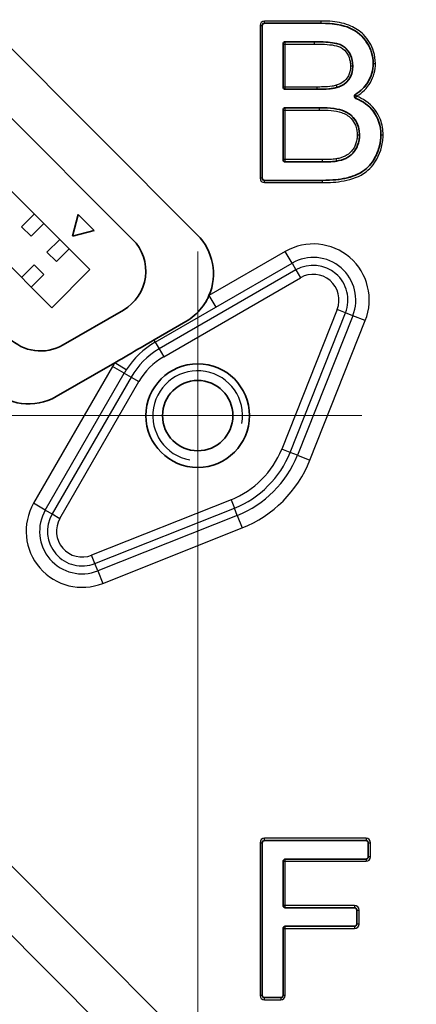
# Model space of a CAD drawing. Header units: millimetres. Extents: x 0 to 420, y 0 to 297.
# Tile 8 of 33: x 161.5 to 170.34, y 133.18 to 155.1. Entities that reach past the tile are written whole.
import ezdxf

# ---------------------------------------------------------------- set-up
doc = ezdxf.new("R2010")
doc.units = ezdxf.units.MM
for name, color, linetype, lineweight in [('Bemaßung (ISO)', 7, 'Continuous', 18), ('Mittelpunktmarkierung (ISO)', 7, 'Continuous', 18), ('Sichtbar (ISO)', 7, 'Continuous', 35), ('Sichtbar schmal (ISO)', 7, 'Continuous', 25)]:
    doc.layers.add(name, color=color, linetype=linetype, lineweight=lineweight)
doc.styles.add('Notiztext (DIN)', font='isocpeur.ttf')
doc.dimstyles.new('Standard (DIN)', dxfattribs={"dimtxt": 3.5, "dimasz": 2.5, "dimexe": 1, "dimexo": 0, "dimgap": 0.7, "dimtad": 1, "dimtoh": 1, "dimrnd": 1e-08, "dimtxsty": 'Notiztext (DIN)', "dimcen": 0.09, "dimdle": 10, "dimclrd": 256, "dimclre": 256, "dimclrt": 256, "dimazin": 2, "dimtfac": 0.514286, "dimtdec": 4, "dimtmove": 0, "dimatfit": 3, "dimfxl": 1, "dimtolj": 1, "dimlwd": -1, "dimlwe": -1, "dimarcsym": 0})

# ---------------------------------------------------------------- blocks, each defined once
blk = doc.blocks.new('*D30')
at = {"layer": 'Bemaßung (ISO)', "transparency": 16777216}
for p, q in [((165.464, 146.285), (104.447, 146.285)), ((105.447, 123.173), (105.447, 143.785)), ((146.735, 120.673), (104.447, 120.673))]:
    blk.add_line(p, q, dxfattribs=at)
for points in [[(105.031, 143.785), (105.864, 143.785), (105.447, 146.285)], [(105.031, 123.173), (105.864, 123.173), (105.447, 120.673)]]:
    blk.add_solid(points, dxfattribs=at)
at = {"layer": 'Defpoints', "color": 0, "transparency": 16777216}
for p in [(105.447, 146.285), (165.464, 146.285), (146.735, 120.673)]:
    blk.add_point(p, dxfattribs=at)
at = {"layer": 'Bemaßung (ISO)', "transparency": 16777216, "insert": (100.547, 128.657), "char_height": 3.5, "attachment_point": 1, "rotation": 90, "style": 'Notiztext (DIN)'}
blk.add_mtext('\\A1;25,61', dxfattribs=at)
blk = doc.blocks.new('*D33')
at = {"layer": 'Bemaßung (ISO)', "transparency": 16777216}
for p, q in [((183.576, 172.373), (80.447, 172.373)), ((81.447, 123.173), (81.447, 169.873)), ((146.735, 120.673), (80.447, 120.673))]:
    blk.add_line(p, q, dxfattribs=at)
for points in [[(81.031, 169.873), (81.864, 169.873), (81.447, 172.373)], [(81.031, 123.173), (81.864, 123.173), (81.447, 120.673)]]:
    blk.add_solid(points, dxfattribs=at)
at = {"layer": 'Defpoints', "color": 0, "transparency": 16777216}
for p in [(81.447, 172.373), (183.576, 172.373), (146.735, 120.673)]:
    blk.add_point(p, dxfattribs=at)
at = {"layer": 'Bemaßung (ISO)', "transparency": 16777216, "insert": (76.547, 142.926), "char_height": 3.5, "attachment_point": 1, "rotation": 90, "style": 'Notiztext (DIN)'}
blk.add_mtext('\\A1;51,7', dxfattribs=at)
blk = doc.blocks.new('*D36')
at = {"layer": 'Bemaßung (ISO)', "transparency": 16777216}
for p, q in [((165.464, 146.285), (165.464, 93.373)), ((144.376, 123.033), (144.376, 93.373)), ((146.876, 94.373), (162.964, 94.373))]:
    blk.add_line(p, q, dxfattribs=at)
for points in [[(146.876, 94.79), (146.876, 93.957), (144.376, 94.373)], [(162.964, 94.79), (162.964, 93.957), (165.464, 94.373)]]:
    blk.add_solid(points, dxfattribs=at)
at = {"layer": 'Defpoints', "color": 0, "transparency": 16777216}
for p in [(165.464, 146.285), (144.376, 123.033), (165.464, 94.373)]:
    blk.add_point(p, dxfattribs=at)
at = {"layer": 'Bemaßung (ISO)', "transparency": 16777216, "insert": (150.107, 99.273), "char_height": 3.5, "attachment_point": 1, "style": 'Notiztext (DIN)'}
blk.add_mtext('\\A1;21,09', dxfattribs=at)
blk = doc.blocks.new('*D38')
at = {"layer": 'Bemaßung (ISO)', "transparency": 16777216}
for p, q in [((183.576, 172.373), (183.576, 77.373)), ((144.376, 123.033), (144.376, 77.373)), ((146.876, 78.373), (181.076, 78.373))]:
    blk.add_line(p, q, dxfattribs=at)
for points in [[(146.876, 78.79), (146.876, 77.957), (144.376, 78.373)], [(181.076, 78.79), (181.076, 77.957), (183.576, 78.373)]]:
    blk.add_solid(points, dxfattribs=at)
at = {"layer": 'Defpoints', "color": 0, "transparency": 16777216}
for p in [(183.576, 172.373), (144.376, 123.033), (183.576, 78.373)]:
    blk.add_point(p, dxfattribs=at)
at = {"layer": 'Bemaßung (ISO)', "transparency": 16777216, "insert": (160.038, 83.273), "char_height": 3.5, "attachment_point": 1, "style": 'Notiztext (DIN)'}
blk.add_mtext('\\A1;39,2', dxfattribs=at)

msp = doc.modelspace()

# ---------------------------------------------------------------- linework, layer by layer
at = {"layer": 'Mittelpunktmarkierung (ISO)', "linetype": 'Continuous'}
for p, q in [((165.4639, 149.9394), (165.4639, 142.6307)), ((169.1183, 146.285), (161.8095, 146.285))]:
    msp.add_line(p, q, dxfattribs=at)
at = {"layer": 'Sichtbar (ISO)'}
for p, q in [((155.914, 159.8513), (165.4537, 150.3115)), ((155.8119, 158.4119), (164.0143, 150.2095)), ((155.1401, 157.4573), (163.0597, 149.5377)), ((162.2112, 148.6892), (154.2916, 156.6088)), ((168.2143, 155.0219), (166.9532, 155.0219)), ((166.9032, 154.972), (166.9032, 151.5746)), ((168.065, 154.6111), (167.4147, 154.6111)), ((167.3647, 154.5611), (167.3647, 153.6021)), ((167.4147, 153.5521), (168.121, 153.5521)), ((167.3647, 153.0912), (167.3647, 151.9854)), ((168.1743, 153.1412), (167.4147, 153.1412)), ((167.4147, 151.9354), (168.2384, 151.9354)), ((166.9532, 151.5246), (168.2357, 151.5246)), ((161.8223, 150.7752), (161.5395, 150.4923)), ((162.6708, 150.2802), (162.8002, 150.7631)), ((162.8002, 150.7631), (163.1538, 150.4096)), ((161.5395, 150.4923), (161.7516, 150.2802)), ((162.0344, 150.563), (161.7516, 150.2802)), ((162.388, 150.2095), (162.1051, 149.9266)), ((163.1538, 150.4096), (162.6708, 150.2802)), ((162.6001, 149.9973), (162.3173, 149.7145)), ((162.1051, 149.9266), (162.3173, 149.7145)), ((161.5395, 149.3609), (161.8223, 149.6438)), ((162.0344, 149.4317), (161.8223, 149.6438)), ((162.0344, 149.4317), (161.7516, 149.1488)), ((163.0597, 149.5377), (162.2112, 148.6892)), ((163.8072, 148.6363), (162.4624, 147.8599)), ((164.4904, 147.9712), (165.1974, 148.3794)), ((163.6189, 147.4643), (162.312, 146.7098)), ((155.914, 141.6513), (165.4537, 132.1115)), ((155.8119, 140.2119), (164.0143, 132.0095)), ((169.2142, 136.8219), (166.9532, 136.8219)), ((166.9032, 136.772), (166.9032, 133.3746)), ((169.2642, 136.4611), (169.2642, 136.772)), ((167.4148, 136.4111), (169.2142, 136.4111)), ((167.3648, 135.3754), (167.3648, 136.3611)), ((168.9581, 135.3254), (167.4148, 135.3254)), ((169.0081, 134.9645), (169.0081, 135.2754)), ((167.3648, 133.3746), (167.3648, 134.8645)), ((167.4148, 134.9145), (168.9581, 134.9145)), ((166.9532, 133.3246), (167.3148, 133.3246))]:
    msp.add_line(p, q, dxfattribs=at)
for radius in [1.1544, 0.7835]:
    msp.add_circle((165.4639, 146.285), radius, dxfattribs=at)
for centre, radius, start, end in [((163.3072, 149.5024), 1, 300, 45), ((164.584, 149.4418), 1.23, 336.86313, 45), ((161.9624, 148.7259), 1, 225, 300), ((161.697, 147.775), 1.23, 225, 300)]:
    msp.add_arc(centre, radius, start, end, dxfattribs=at)
for centre, major_axis in [((166.9532, 154.9719), (-0.0354, 0.0354)), ((167.4147, 154.5611), (-0.0354, 0.0354)), ((167.4147, 153.6021), (-0.0354, -0.0354)), ((167.4147, 153.0912), (-0.0354, 0.0354)), ((167.4147, 151.9854), (-0.0354, -0.0354)), ((166.9532, 151.5746), (-0.0354, -0.0354)), ((166.9532, 136.7719), (-0.0354, 0.0354)), ((169.2142, 136.7719), (0.0354, 0.0354)), ((167.4148, 136.3611), (-0.0354, 0.0354)), ((169.2142, 136.4611), (0.0354, -0.0354)), ((167.4148, 135.3754), (-0.0354, -0.0354)), ((168.9581, 135.2754), (0.0354, 0.0354)), ((167.4148, 134.8645), (-0.0354, 0.0354)), ((168.9581, 134.9645), (0.0354, -0.0354)), ((166.9532, 133.3746), (-0.0354, -0.0354)), ((167.3148, 133.3746), (0.0354, -0.0354))]:
    msp.add_ellipse(centre, major_axis=major_axis, ratio=0.9999239, start_param=5.4978252, end_param=7.0685454, dxfattribs=at)
for points, knots in [([(169.3735, 154.1269), (169.3735, 154.2885), (169.3278, 154.4425), (169.2363, 154.5891), (169.1448, 154.7356), (169.0184, 154.8443), (168.8567, 154.9154), (168.6951, 154.9864), (168.481, 155.0219), (168.2143, 155.0219)], [-3, -3, -3, -3, -2, -2, -2, -1, -1, -1, 0, 0, 0, 0]), ([(168.9199, 154.0736), (168.9199, 154.2473), (168.8108, 154.4791), (168.5463, 154.5926), (168.2531, 154.6111), (168.065, 154.6111)], [0, 0, 0, 0, 1.5, 2.25, 3, 3, 3, 3]), ([(168.9776, 153.4386), (169.0961, 153.5119), (169.1877, 153.6011), (169.2523, 153.7061), (169.3331, 153.8375), (169.3735, 153.9778), (169.3735, 154.1269)], [-1.7996985, -1.7996985, -1.7996985, -1.7996985, -1, -1, -1, 0, 0, 0, 0]), ([(168.9857, 153.3495), (168.9796, 153.3518), (168.9741, 153.3553), (168.9646, 153.3643), (168.9609, 153.3697), (168.9555, 153.3816), (168.9541, 153.388), (168.9537, 153.401), (168.9547, 153.4075), (168.959, 153.4187), (168.9617, 153.4235), (168.9687, 153.432), (168.9729, 153.4357), (168.9776, 153.4386)], [0, 0, 0, 0, 0.001953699, 0.001953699, 0.003906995, 0.003906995, 0.005859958, 0.005859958, 0.00781285, 0.00781285, 0.009463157, 0.009463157, 0.011113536, 0.011113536, 0.011113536, 0.011113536]), ([(169.5442, 152.537), (169.5442, 152.7413), (169.4874, 152.9179), (169.3738, 153.0671), (169.279, 153.1914), (169.1497, 153.2856), (168.9857, 153.3495)], [-2, -2, -2, -2, -1, -1, -1, -0.1661049, -0.1661049, -0.1661049, -0.1661049]), ([(169.0693, 152.5396), (169.0693, 152.7835), (168.9394, 152.9795), (168.6026, 153.1185), (168.4245, 153.1412), (168.1743, 153.1412)], [0, 0, 0, 0, 1.875, 1.875, 3, 3, 3, 3]), ([(168.2357, 151.5246), (168.4597, 151.5246), (168.6486, 151.5441), (168.8023, 151.5832), (168.956, 151.6223), (169.0834, 151.68), (169.1846, 151.7564), (169.2858, 151.8327), (169.371, 151.941), (169.4403, 152.0814), (169.5096, 152.2217), (169.5442, 152.3735), (169.5442, 152.537)], [-4, -4, -4, -4, -3, -3, -3, -2, -2, -2, -1, -1, -1, 0, 0, 0, 0]), ([(165.7151, 148.9585), (165.7033, 148.931), (165.6905, 148.9038), (165.6411, 148.8088), (165.5988, 148.7436), (165.4538, 148.5613), (165.3333, 148.4578), (165.1974, 148.3794)], [0.455640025, 0.455640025, 0.455640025, 0.455640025, 0.464823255, 0.464823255, 0.488357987, 0.488357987, 0.535427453, 0.535427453, 0.535427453, 0.535427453]), ([(164.4904, 147.9712), (164.3093, 147.8667), (164.0985, 147.7432), (163.8267, 147.5848), (163.7138, 147.5191), (163.6189, 147.4643)], [0.318411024, 0.318411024, 0.318411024, 0.318411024, 0.38114613, 0.38114613, 0.414024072, 0.414024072, 0.414024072, 0.414024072])]:
    msp.add_open_spline(points, degree=3, knots=knots, dxfattribs=at)
for points in [[(168.5642, 153.5921), (168.7994, 153.6634), (168.9199, 153.8277), (168.9199, 154.0736)], [(168.121, 153.5521), (168.3273, 153.5521), (168.475, 153.5654), (168.5642, 153.5921)], [(168.5534, 151.9515), (168.7136, 151.9808), (168.9497, 152.0838), (169.0693, 152.3713), (169.0693, 152.5396)], [(168.2384, 151.9354), (168.3878, 151.9354), (168.4927, 151.9408), (168.5534, 151.9515)]]:
    msp.add_open_spline(points, degree=3, dxfattribs=at)
at = {"layer": 'Sichtbar schmal (ISO)'}
for p, q in [((166.9523, 155.0228), (166.9523, 155.0728)), ((168.2143, 155.0728), (166.9523, 155.0728)), ((166.9532, 155.0219), (166.9523, 155.0228)), ((166.9523, 155.0228), (168.2143, 155.0228)), ((168.2143, 155.0228), (168.2143, 155.0728)), ((168.2143, 155.0228), (168.2143, 155.0219)), ((166.8523, 154.9728), (166.8523, 151.5737)), ((166.9023, 154.9728), (166.9032, 154.972)), ((166.9023, 151.5737), (166.9023, 154.9728)), ((167.4156, 154.6102), (167.4147, 154.6111)), ((168.065, 154.6102), (167.4156, 154.6102)), ((167.4156, 154.5602), (167.4156, 154.6102)), ((168.065, 154.6102), (168.065, 154.6111)), ((168.065, 154.5602), (168.065, 154.6102)), ((167.3647, 154.5611), (167.3656, 154.5602)), ((167.3656, 154.5602), (167.3656, 153.6029)), ((167.3656, 154.5602), (167.4156, 154.5602)), ((167.4156, 154.5602), (168.065, 154.5602)), ((167.4156, 153.6029), (167.4156, 154.5602)), ((168.8691, 154.0736), (168.919, 154.0736)), ((169.3744, 154.1269), (169.4244, 154.1269)), ((167.3656, 153.6029), (167.3647, 153.6021)), ((167.4156, 153.6029), (167.3656, 153.6029)), ((167.4147, 153.5521), (167.4156, 153.5529)), ((168.121, 153.6029), (167.4156, 153.6029)), ((167.4156, 153.5529), (167.4156, 153.6029)), ((167.4156, 153.5529), (168.121, 153.5529)), ((168.121, 153.6029), (168.121, 153.5529)), ((168.5496, 153.6409), (168.5639, 153.593)), ((169.0058, 153.3962), (168.9794, 153.4387)), ((168.9876, 153.3497), (169.0058, 153.3962)), ((167.3647, 153.0912), (167.3656, 153.0903)), ((167.3656, 153.0903), (167.3656, 151.9863)), ((167.3656, 153.0903), (167.4156, 153.0903)), ((167.4156, 153.1403), (167.4147, 153.1412)), ((168.1743, 153.1403), (167.4156, 153.1403)), ((167.4156, 153.0903), (167.4156, 153.1403)), ((167.4156, 153.0903), (168.1743, 153.0903)), ((167.4156, 151.9863), (167.4156, 153.0903)), ((168.1743, 153.1403), (168.1743, 153.1412)), ((168.1743, 153.0903), (168.1743, 153.1403)), ((169.0184, 152.5396), (169.0684, 152.5396)), ((169.5451, 152.537), (169.5951, 152.537)), ((167.3656, 151.9863), (167.3647, 151.9854)), ((167.4156, 151.9863), (167.3656, 151.9863)), ((168.2384, 151.9863), (167.4156, 151.9863)), ((167.4156, 151.9363), (167.4156, 151.9863)), ((168.2384, 151.9863), (168.2384, 151.9363)), ((167.4147, 151.9354), (167.4156, 151.9363)), ((167.4156, 151.9363), (168.2384, 151.9363)), ((166.9032, 151.5746), (166.9023, 151.5737)), ((166.9523, 151.5237), (166.9532, 151.5246)), ((168.2357, 151.5237), (166.9523, 151.5237)), ((168.2357, 151.5237), (168.2357, 151.4737)), ((166.9523, 151.4737), (168.2357, 151.4737)), ((167.4163, 149.9407), (165.7151, 148.9585)), ((167.5662, 149.6811), (167.4163, 149.9407)), ((165.865, 148.6989), (167.5662, 149.6811)), ((167.5662, 149.6811), (167.6538, 149.5293)), ((167.6538, 149.5293), (164.6066, 147.77)), ((164.7065, 147.5969), (167.7538, 149.3562)), ((167.6538, 149.5293), (167.7538, 149.3562)), ((165.7151, 148.9585), (165.865, 148.6989)), ((164.5189, 147.9217), (165.865, 148.6989)), ((168.5713, 148.6497), (167.3363, 145.5411)), ((167.5221, 145.4673), (168.7571, 148.5759)), ((168.9199, 148.5112), (167.6849, 145.4027)), ((168.7571, 148.5759), (168.5713, 148.6497)), ((168.9199, 148.5112), (168.7571, 148.5759)), ((169.1985, 148.4005), (168.9199, 148.5112)), ((167.9636, 145.292), (169.1985, 148.4005)), ((164.5189, 147.9217), (164.4904, 147.9712)), ((164.5189, 147.9217), (164.6066, 147.77)), ((164.6066, 147.77), (164.7065, 147.5969)), ((163.5676, 147.3799), (161.8082, 144.3326)), ((163.8272, 147.23), (163.5676, 147.3799)), ((163.8715, 147.3028), (163.6189, 147.4643)), ((162.0678, 144.1827), (163.8272, 147.23)), ((163.9789, 147.1424), (162.2196, 144.0951)), ((163.8272, 147.23), (163.9789, 147.1424)), ((163.9789, 147.1424), (164.152, 147.0424)), ((162.3927, 143.9951), (164.152, 147.0424)), ((167.5221, 145.4673), (167.3363, 145.5411)), ((167.6849, 145.4027), (167.5221, 145.4673)), ((167.6849, 145.4027), (167.9636, 145.292)), ((162.0678, 144.1827), (161.8082, 144.3326)), ((166.2078, 144.4126), (163.0992, 143.1776)), ((166.2078, 144.4126), (166.2816, 144.2268)), ((162.0678, 144.1827), (162.2196, 144.0951)), ((162.2196, 144.0951), (162.3927, 143.9951)), ((163.173, 142.9919), (166.2816, 144.2268)), ((166.3463, 144.064), (163.2377, 142.829)), ((166.3463, 144.064), (166.2816, 144.2268)), ((166.3463, 144.064), (166.457, 143.7854)), ((163.3484, 142.5504), (166.457, 143.7854)), ((163.173, 142.9919), (163.0992, 143.1776)), ((163.2377, 142.829), (163.173, 142.9919)), ((163.2377, 142.829), (163.3484, 142.5504)), ((166.9532, 136.8219), (166.9523, 136.8228)), ((166.9523, 136.8228), (169.2151, 136.8228)), ((169.2151, 136.8728), (166.9524, 136.8728)), ((169.2151, 136.8228), (169.2142, 136.8219)), ((169.2151, 136.8728), (169.2151, 136.8228)), ((166.8524, 136.7728), (166.8524, 133.3737)), ((166.8524, 136.7728), (166.9024, 136.7728)), ((166.9024, 136.7728), (166.9032, 136.772)), ((166.9024, 133.3737), (166.9024, 136.7728)), ((169.2642, 136.772), (169.2651, 136.7728)), ((169.2651, 136.7728), (169.2651, 136.4602)), ((169.3151, 136.4602), (169.3151, 136.7728)), ((167.4157, 136.4102), (167.4148, 136.4111)), ((169.2151, 136.4102), (167.4157, 136.4102)), ((167.4157, 136.3602), (167.4157, 136.4102)), ((169.2142, 136.4111), (169.2151, 136.4102)), ((169.2651, 136.4602), (169.2642, 136.4611)), ((169.3151, 136.4602), (169.2651, 136.4602)), ((167.3648, 136.3611), (167.3657, 136.3602)), ((167.3657, 136.3602), (167.3657, 135.3763)), ((167.3657, 136.3602), (167.4157, 136.3602)), ((167.4157, 136.3602), (169.2151, 136.3602)), ((167.4157, 135.3763), (167.4157, 136.3602)), ((167.3657, 135.3763), (167.3648, 135.3754)), ((167.4157, 135.3763), (167.3657, 135.3763)), ((167.4148, 135.3254), (167.4157, 135.3263)), ((168.959, 135.3763), (167.4157, 135.3763)), ((167.4157, 135.3263), (167.4157, 135.3763)), ((167.4157, 135.3263), (168.959, 135.3263)), ((168.959, 135.3263), (168.9581, 135.3254)), ((168.959, 135.3763), (168.959, 135.3263)), ((169.0081, 135.2754), (169.009, 135.2763)), ((169.009, 135.2763), (169.009, 134.9636)), ((169.059, 134.9636), (169.059, 135.2763)), ((167.3648, 134.8645), (167.3657, 134.8636)), ((167.3657, 134.8636), (167.3657, 133.3737)), ((167.3657, 134.8636), (167.4157, 134.8636)), ((167.4157, 134.9136), (167.4148, 134.9145)), ((168.959, 134.9136), (167.4157, 134.9136)), ((167.4157, 134.8636), (167.4157, 134.9136)), ((167.4157, 134.8636), (168.959, 134.8636)), ((167.4157, 133.3737), (167.4157, 134.8636)), ((168.9581, 134.9145), (168.959, 134.9136)), ((169.009, 134.9636), (169.0081, 134.9645)), ((169.059, 134.9636), (169.009, 134.9636)), ((166.9024, 133.3737), (166.8524, 133.3737)), ((166.9032, 133.3746), (166.9024, 133.3737)), ((166.9523, 133.3237), (166.9532, 133.3246)), ((167.3157, 133.3237), (166.9523, 133.3237)), ((166.9523, 133.2737), (166.9523, 133.3237)), ((167.3148, 133.3246), (167.3157, 133.3237)), ((167.3657, 133.3737), (167.3648, 133.3746)), ((167.4157, 133.3737), (167.3657, 133.3737)), ((166.9523, 133.2737), (167.3157, 133.2737))]:
    msp.add_line(p, q, dxfattribs=at)
for centre, radius, start, end in [((166.9523, 154.9728), 0.1, 90.00436, 179.99782), ((167.4156, 154.5602), 0.05, 90, 179.99564), ((167.4156, 153.6029), 0.05, 180, 269.99564), ((167.4156, 153.0903), 0.05, 90, 179.99564), ((167.4156, 151.9863), 0.05, 180, 269.99564), ((166.9523, 151.5737), 0.1, 180.00218, 269.99782), ((168.0398, 148.8609), 1.2469, 338.33302, 120), ((168.0398, 148.8609), 0.9471, 338.33302, 120), ((168.0398, 148.8609), 0.7718, 338.33302, 120), ((168.0398, 148.8609), 0.572, 338.33302, 120), ((165.4639, 146.285), 1.8899, 120, 147.41486), ((165.4639, 146.285), 1.7147, 120, 150), ((165.4639, 146.285), 1.5148, 120, 150), ((165.4639, 146.285), 2.1897, 147.41486, 150), ((165.4639, 146.285), 1.8899, 147.41486, 150), ((165.4639, 146.285), 1, 350, 260), ((165.4639, 146.285), 2.0148, 291.66698, 338.33302), ((165.4639, 146.285), 2.2147, 291.66698, 338.33302), ((165.4639, 146.285), 2.3899, 291.66698, 338.33302), ((165.4639, 146.285), 2.6897, 291.66698, 338.33302), ((162.888, 143.7092), 1.2469, 150, 291.66698), ((162.888, 143.7092), 0.9471, 150, 291.66698), ((162.888, 143.7092), 0.7718, 150, 291.66698), ((162.888, 143.7092), 0.572, 150, 291.66698), ((166.9524, 136.7728), 0.1, 90.00218, 179.99564), ((169.215, 136.7728), 0.1, 0.00218, 89.99564), ((167.4157, 136.3602), 0.05, 90, 179.99564), ((169.215, 136.4602), 0.1, 270.00218, 359.99564), ((167.4157, 135.3763), 0.05, 180, 269.99564), ((168.9589, 135.2762), 0.1, 0.00218, 89.99564), ((167.4157, 134.8636), 0.05, 90, 179.99564), ((168.9589, 134.9636), 0.1, 270.00218, 359.99564), ((166.9524, 133.3737), 0.1, 180.00218, 269.99564), ((167.3157, 133.3737), 0.1, 270.00218, 359.99564)]:
    msp.add_arc(centre, radius, start, end, dxfattribs=at)
for centre, major_axis, ratio, start_param, end_param in [((166.9523, 154.9728), (-0.0354, 0.0354), 0.9997716, 5.4978252, 7.0685454), ((166.8523, 154.9728), (0.05, 0), 0.0000762, 4.7123128, 6.2744587), ((169.0058, 153.3962), (-0.0264, 0.0425), 0.9998862, 0, 2.2131025), ((166.8523, 151.5737), (0.05, 0), 0.0000762, 0.0087267, 1.5708725), ((166.9523, 151.5737), (-0.0354, -0.0354), 0.9997716, 5.4978252, 7.0685454), ((166.9523, 151.4737), (0, 0.05), 0.0000762, 4.7123128, 6.2744587), ((166.9524, 136.7728), (-0.0354, 0.0354), 0.9997716, 5.4978252, 7.0685454), ((166.9523, 136.8728), (0, -0.05), 0.0000762, 0.0087267, 1.5708725), ((169.215, 136.7728), (0.0354, 0.0354), 0.9997716, 5.4978252, 7.0685454), ((169.3151, 136.7728), (-0.05, 0), 0.0000762, 0.0087267, 1.5708725), ((169.215, 136.4602), (0.0354, -0.0354), 0.9997716, 5.4978252, 7.0685454), ((169.2151, 136.3602), (0, 0.05), 0.0000762, 0.0087267, 1.5708725), ((168.9589, 135.2762), (0.0354, 0.0354), 0.9997716, 5.4978252, 7.0685454), ((169.059, 135.2763), (-0.05, 0), 0.0000762, 0.0087267, 1.5708725), ((168.9589, 134.9636), (0.0354, -0.0354), 0.9997716, 5.4978252, 7.0685454), ((168.959, 134.8636), (0, 0.05), 0.0000762, 0.0087266, 1.5708725), ((166.9524, 133.3737), (-0.0354, -0.0354), 0.9997716, 5.4978252, 7.0685454), ((167.3157, 133.3737), (0.0354, -0.0354), 0.9997716, 5.4978252, 7.0685454), ((167.3157, 133.2737), (0, 0.05), 0.0000762, 0.0087267, 1.5708725)]:
    msp.add_ellipse(centre, major_axis=major_axis, ratio=ratio, start_param=start_param, end_param=end_param, dxfattribs=at)
for points, knots in [([(169.4244, 154.1269), (169.4244, 154.2177), (169.4101, 154.3098), (169.3375, 154.536), (169.2608, 154.6658), (169.0792, 154.8507), (168.9815, 154.9161), (168.8772, 154.9619), (168.7486, 155.0185), (168.6086, 155.0464), (168.3843, 155.0693), (168.2992, 155.0728), (168.2143, 155.0728)], [0, 0, 0, 0, 0.02722415, 0.02722415, 0.07078279, 0.07078279, 0.10490915, 0.10490915, 0.10490915, 0.14701859, 0.14701859, 0.1724671, 0.1724671, 0.1724671, 0.1724671]), ([(168.2143, 155.0228), (168.2978, 155.0228), (168.3813, 155.0194), (168.6001, 154.997), (168.7354, 154.9696), (168.8571, 154.9162), (168.9562, 154.8726), (169.0481, 154.811), (169.2192, 154.6368), (169.2924, 154.513), (169.3609, 154.2993), (169.3744, 154.2127), (169.3744, 154.1269)], [-0.1724671, -0.1724671, -0.1724671, -0.1724671, -0.14701859, -0.14701859, -0.10490915, -0.10490915, -0.10490915, -0.07078279, -0.07078279, -0.02722415, -0.02722415, 0, 0, 0, 0]), ([(168.919, 154.0736), (168.919, 154.1116), (168.9155, 154.15), (168.8966, 154.2485), (168.8757, 154.307), (168.8035, 154.4315), (168.7439, 154.4945), (168.6016, 154.5663), (168.5321, 154.5792), (168.3886, 154.5994), (168.3141, 154.6042), (168.1812, 154.6094), (168.123, 154.6102), (168.065, 154.6102)], [-0.1079779, -0.1079779, -0.1079779, -0.1079779, -0.09749632, -0.09749632, -0.08072579, -0.08072579, -0.05892411, -0.05892411, -0.03932448, -0.03932448, -0.01725116, -0.01725116, 0, 0, 0, 0]), ([(168.065, 154.5602), (168.1225, 154.5602), (168.1801, 154.5594), (168.3112, 154.5543), (168.3844, 154.5495), (168.5226, 154.53), (168.5878, 154.5173), (168.7118, 154.4547), (168.7643, 154.3995), (168.8294, 154.2872), (168.8485, 154.2339), (168.8658, 154.1438), (168.8691, 154.1085), (168.8691, 154.0736)], [0, 0, 0, 0, 0.01725116, 0.01725116, 0.03932448, 0.03932448, 0.05892411, 0.05892411, 0.08072579, 0.08072579, 0.09749632, 0.09749632, 0.1079779, 0.1079779, 0.1079779, 0.1079779]), ([(168.8691, 154.0736), (168.8691, 154.0297), (168.8649, 153.9854), (168.8398, 153.8788), (168.8103, 153.8177), (168.7305, 153.73), (168.6875, 153.6997), (168.6113, 153.662), (168.5806, 153.6503), (168.5496, 153.6409)], [0, 0, 0, 0, 0.013170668, 0.013170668, 0.032828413, 0.032828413, 0.048388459, 0.048388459, 0.058099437, 0.058099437, 0.058099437, 0.058099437]), ([(168.5639, 153.593), (168.5972, 153.603), (168.6306, 153.6157), (168.7143, 153.6571), (168.7627, 153.6911), (168.8533, 153.7908), (168.8869, 153.8606), (168.9147, 153.9785), (168.919, 154.0265), (168.919, 154.0736)], [-0.058113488, -0.058113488, -0.058113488, -0.058113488, -0.048388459, -0.048388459, -0.032828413, -0.032828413, -0.013170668, -0.013170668, 0, 0, 0, 0]), ([(169.3744, 154.1269), (169.3744, 154.0581), (169.3655, 153.9886), (169.3294, 153.855), (169.3025, 153.7913), (169.268, 153.7309), (169.2335, 153.6705), (169.192, 153.6159), (169.0944, 153.5184), (169.0387, 153.4755), (168.9794, 153.4387)], [-0.087632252, -0.087632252, -0.087632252, -0.087632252, -0.065724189, -0.065724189, -0.043816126, -0.043816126, -0.043816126, -0.021908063, -0.021908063, 0, 0, 0, 0]), ([(169.0058, 153.3962), (169.0679, 153.4347), (169.1267, 153.48), (169.2304, 153.5836), (169.275, 153.6423), (169.3114, 153.7061), (169.3478, 153.7699), (169.3765, 153.8376), (169.4149, 153.9798), (169.4244, 154.0539), (169.4244, 154.1269)], [0, 0, 0, 0, 0.021908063, 0.021908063, 0.043816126, 0.043816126, 0.043816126, 0.065724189, 0.065724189, 0.087632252, 0.087632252, 0.087632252, 0.087632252]), ([(168.5496, 153.6409), (168.5203, 153.6321), (168.4903, 153.6264), (168.3909, 153.6115), (168.3213, 153.6074), (168.2081, 153.6035), (168.1645, 153.6029), (168.121, 153.6029)], [0, 0, 0, 0, 0.009156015, 0.009156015, 0.030052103, 0.030052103, 0.043112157, 0.043112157, 0.043112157, 0.043112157]), ([(168.121, 153.5529), (168.165, 153.5529), (168.2091, 153.5535), (168.3241, 153.5574), (168.395, 153.5616), (168.4991, 153.5772), (168.5309, 153.5831), (168.5639, 153.593)], [-0.043112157, -0.043112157, -0.043112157, -0.043112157, -0.030052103, -0.030052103, -0.009156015, -0.009156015, 0, 0, 0, 0]), ([(168.9794, 153.4387), (168.9793, 153.4387), (168.9791, 153.4387), (168.979, 153.4387), (168.9787, 153.4387), (168.9785, 153.4386), (168.978, 153.4386), (168.9778, 153.4386), (168.9776, 153.4386)], [0.004957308, 0.004957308, 0.004957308, 0.004957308, 0.007501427, 0.007501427, 0.007501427, 0.011252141, 0.011252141, 0.015002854, 0.015002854, 0.015002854, 0.015002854]), ([(168.9857, 153.3495), (168.9859, 153.3495), (168.9862, 153.3495), (168.9866, 153.3496), (168.9869, 153.3496), (168.9871, 153.3496), (168.9873, 153.3496), (168.9874, 153.3496), (168.9876, 153.3497)], [-0.015002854, -0.015002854, -0.015002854, -0.015002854, -0.011252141, -0.011252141, -0.007501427, -0.007501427, -0.007501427, -0.004957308, -0.004957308, -0.004957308, -0.004957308]), ([(168.9876, 153.3497), (169.0552, 153.3232), (169.1201, 153.2902), (169.3198, 153.156), (169.4302, 153.0178), (169.5276, 152.7587), (169.5451, 152.6472), (169.5451, 152.537)], [-0.11073204, -0.11073204, -0.11073204, -0.11073204, -0.08798959, -0.08798959, -0.03456207, -0.03456207, 0, 0, 0, 0]), ([(169.5951, 152.537), (169.5951, 152.6522), (169.5768, 152.77), (169.4734, 153.0451), (169.3556, 153.1921), (169.1446, 153.334), (169.0764, 153.3686), (169.0058, 153.3962)], [0, 0, 0, 0, 0.03456207, 0.03456207, 0.08798959, 0.08798959, 0.11073204, 0.11073204, 0.11073204, 0.11073204]), ([(169.0684, 152.5396), (169.0684, 152.5784), (169.0654, 152.618), (169.0511, 152.6967), (169.0399, 152.7357), (168.9999, 152.832), (168.9641, 152.8874), (168.8563, 153.0029), (168.7723, 153.0528), (168.6853, 153.0816), (168.6044, 153.1084), (168.5228, 153.1204), (168.3527, 153.1374), (168.2632, 153.1403), (168.1743, 153.1403)], [-0.11454435, -0.11454435, -0.11454435, -0.11454435, -0.10370206, -0.10370206, -0.09276508, -0.09276508, -0.07534167, -0.07534167, -0.04994295, -0.04994295, -0.04994295, -0.02631197, -0.02631197, 0, 0, 0, 0]), ([(168.1743, 153.0903), (168.262, 153.0903), (168.35, 153.0875), (168.5157, 153.0709), (168.5947, 153.0589), (168.6696, 153.0341), (168.7501, 153.0075), (168.8258, 152.9623), (168.9234, 152.8577), (168.956, 152.8073), (168.9923, 152.72), (169.0025, 152.6845), (169.0156, 152.6124), (169.0184, 152.5758), (169.0184, 152.5396)], [0, 0, 0, 0, 0.02631197, 0.02631197, 0.04994295, 0.04994295, 0.04994295, 0.07534167, 0.07534167, 0.09276508, 0.09276508, 0.10370206, 0.10370206, 0.11454435, 0.11454435, 0.11454435, 0.11454435]), ([(169.5451, 152.537), (169.5451, 152.4968), (169.543, 152.4566), (169.5182, 152.2306), (169.4453, 152.051), (169.2891, 151.8472), (169.2401, 151.7972), (169.1851, 151.7557), (169.0516, 151.6549), (168.885, 151.5956), (168.5594, 151.5331), (168.3964, 151.5237), (168.2357, 151.5237)], [-0.19538119, -0.19538119, -0.19538119, -0.19538119, -0.18281753, -0.18281753, -0.12425929, -0.12425929, -0.10212298, -0.10212298, -0.10212298, -0.0488453, -0.0488453, 0, 0, 0, 0]), ([(168.2357, 151.4737), (168.3985, 151.4737), (168.5642, 151.4831), (168.8995, 151.5475), (169.0732, 151.6086), (169.2152, 151.7158), (169.2742, 151.7603), (169.3264, 151.8137), (169.4913, 152.0288), (169.5669, 152.2163), (169.5929, 152.453), (169.5951, 152.4951), (169.5951, 152.537)], [0, 0, 0, 0, 0.0488453, 0.0488453, 0.10212298, 0.10212298, 0.10212298, 0.12425929, 0.12425929, 0.18281753, 0.18281753, 0.19538119, 0.19538119, 0.19538119, 0.19538119]), ([(169.0184, 152.5396), (169.0184, 152.506), (169.0162, 152.472), (169.0021, 152.3784), (168.9839, 152.3203), (168.9551, 152.2671), (168.9371, 152.2339), (168.9159, 152.2022), (168.8914, 152.1737), (168.8638, 152.1416), (168.8315, 152.1133), (168.7952, 152.091), (168.7372, 152.0552), (168.6732, 152.0317), (168.5865, 152.0099), (168.5655, 152.0054), (168.5444, 152.0015)], [0, 0, 0, 0, 0.0100913, 0.0100913, 0.028106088, 0.028106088, 0.028106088, 0.03936533, 0.03936533, 0.03936533, 0.052024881, 0.052024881, 0.052024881, 0.072280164, 0.072280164, 0.078714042, 0.078714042, 0.078714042, 0.078714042]), ([(168.5532, 151.9523), (168.5753, 151.9564), (168.5975, 151.9611), (168.689, 151.9841), (168.7576, 152.009), (168.8215, 152.0484), (168.8623, 152.0736), (168.8986, 152.1055), (168.9293, 152.1411), (168.9565, 152.1727), (168.9796, 152.2074), (168.999, 152.2433), (169.0308, 152.302), (169.0508, 152.366), (169.0661, 152.4673), (169.0684, 152.5038), (169.0684, 152.5396)], [-0.07873066, -0.07873066, -0.07873066, -0.07873066, -0.072280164, -0.072280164, -0.052024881, -0.052024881, -0.052024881, -0.03936533, -0.03936533, -0.03936533, -0.028106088, -0.028106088, -0.028106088, -0.0100913, -0.0100913, 0, 0, 0, 0]), ([(168.5444, 152.0015), (168.5241, 151.998), (168.5036, 151.9958), (168.433, 151.9897), (168.3827, 151.9881), (168.3011, 151.9865), (168.2697, 151.9863), (168.2384, 151.9863)], [0.000016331, 0.000016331, 0.000016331, 0.000016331, 0.006194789, 0.006194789, 0.021259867, 0.021259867, 0.030675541, 0.030675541, 0.030675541, 0.030675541]), ([(168.2384, 151.9363), (168.27, 151.9363), (168.3017, 151.9365), (168.3843, 151.9381), (168.4352, 151.9397), (168.5088, 151.9461), (168.5303, 151.9483), (168.5532, 151.9523)], [-0.030675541, -0.030675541, -0.030675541, -0.030675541, -0.021259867, -0.021259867, -0.006194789, -0.006194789, 0, 0, 0, 0]), ([(168.5444, 152.0015), (168.5455, 151.9951), (168.5467, 151.9887), (168.5488, 151.9769), (168.5498, 151.9714), (168.5515, 151.9624), (168.5521, 151.9587), (168.553, 151.9537), (168.5532, 151.9524), (168.5532, 151.9523)], [0, 0, 0, 0, 0.25, 0.25, 0.5, 0.5, 0.75, 0.75, 1, 1, 1, 1])]:
    msp.add_open_spline(points, degree=3, knots=knots, dxfattribs=at)
for points in [[(168.919, 154.0736), (168.9193, 154.0736), (168.9196, 154.0736), (168.9199, 154.0736)], [(169.3744, 154.1269), (169.3741, 154.1269), (169.3738, 154.1269), (169.3735, 154.1269)], [(168.121, 153.5529), (168.121, 153.5526), (168.121, 153.5523), (168.121, 153.5521)], [(168.5639, 153.593), (168.564, 153.5927), (168.5641, 153.5924), (168.5642, 153.5921)], [(169.0684, 152.5396), (169.0687, 152.5396), (169.069, 152.5396), (169.0693, 152.5396)], [(169.5451, 152.537), (169.5448, 152.537), (169.5445, 152.537), (169.5442, 152.537)], [(168.5532, 151.9523), (168.5533, 151.952), (168.5533, 151.9518), (168.5534, 151.9515)], [(168.2384, 151.9363), (168.2384, 151.936), (168.2384, 151.9357), (168.2384, 151.9354)], [(168.2357, 151.5237), (168.2357, 151.524), (168.2357, 151.5243), (168.2357, 151.5246)]]:
    msp.add_open_spline(points, degree=3, dxfattribs=at)

# ---------------------------------------------------------------- dimensions: what is measured, and where the dimension line sits
at = {"layer": 'Bemaßung (ISO)'}
for base, p1, p2, angle, picture, middle in [((81.4472, 172.3733), (146.7349, 120.6733), (183.5757, 172.3733), 90, '*D33', (81.4472, 146.5133)), ((183.5757, 78.3733), (144.3757, 123.0325), (183.5757, 172.3733), 180, '*D38', (163.9757, 78.3733)), ((105.4472, 146.285), (146.7349, 120.6733), (165.4639, 146.285), 90, '*D30', (105.4472, 133.4691)), ((165.4639, 94.3733), (144.3757, 123.0325), (165.4639, 146.285), 180, '*D36', (154.9198, 94.3733))]:
    dim = msp.add_linear_dim(base=base, p1=p1, p2=p2, angle=angle, dimstyle='Standard (DIN)', override={"dimtoh": 0, "dimdec": 2, "dimtp": 0, "dimtm": 0, "dimtdec": 4, "dimtofl": 0, "dimatfit": 1}, dxfattribs=at)
    dim.commit()
    dim.dimension.update_dxf_attribs({"geometry": picture, "text_midpoint": middle, "dimtype": 160})

doc.saveas('drawing.dxf')
